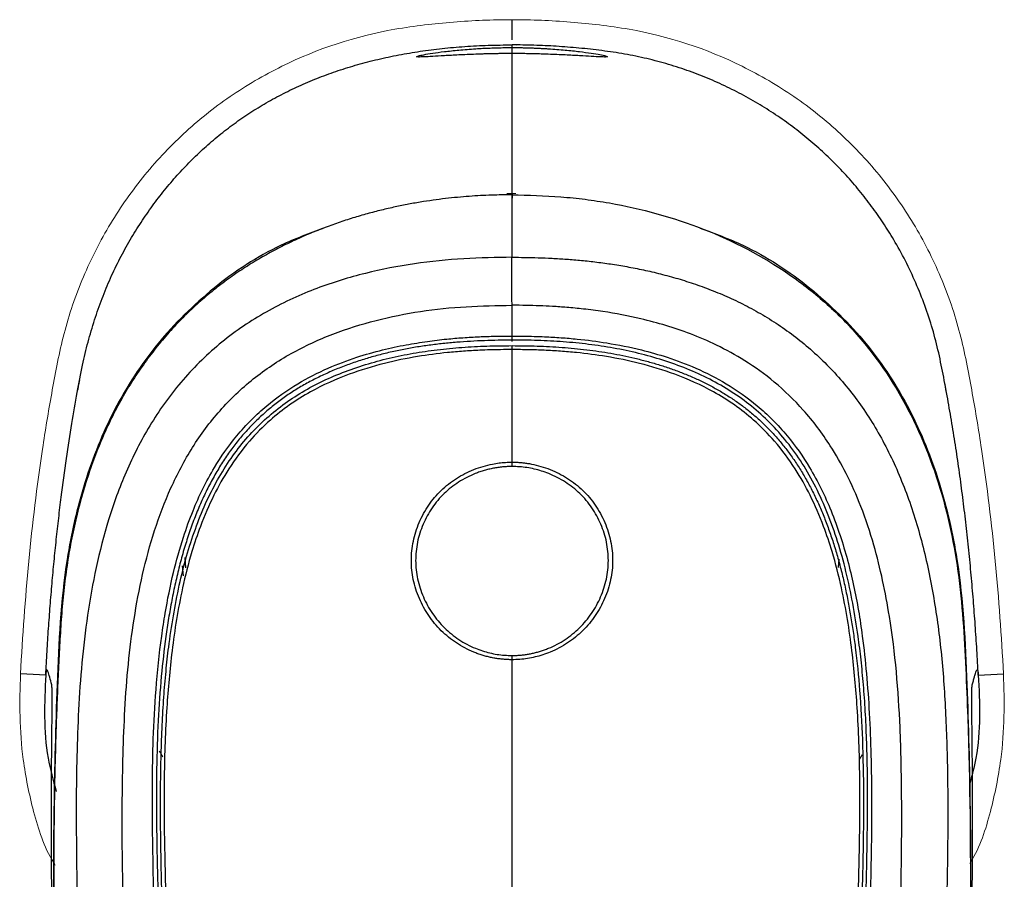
# Model space of a CAD drawing. Header units: millimetres. Extents: x -91 to 656, y -41 to 792.
# Tile 11 of 13: x 32 to 82, y 708 to 750. Entities that reach past the tile are written whole.
import ezdxf

# ---------------------------------------------------------------- set-up
doc = ezdxf.new("R2010")
doc.units = ezdxf.units.MM

msp = doc.modelspace()

# ---------------------------------------------------------------- linework, layer by layer
at = {"color": 7, "linetype": 'Continuous', "lineweight": 25}
for p, q in [((56.983, 749.369), (56.983, 750.369)), ((56.983, 748.563), (56.983, 748.98)), ((56.983, 734.394), (56.983, 734.595)), ((56.983, 734.32), (56.983, 734.393)), ((56.983, 728.087), (56.983, 728.298)), ((40.717, 723.036), (40.681, 723.55)), ((73.28, 723.468), (73.25, 723.051)), ((40.533, 723.139), (40.58, 722.642)), ((56.983, 718.453), (56.983, 718.663)), ((33.728, 717.688), (32.473, 717.754)), ((80.237, 717.688), (81.492, 717.754))]:
    msp.add_line(p, q, dxfattribs=at)
at = {"color": 144, "linetype": 'Continuous', "lineweight": 18}
for p, q in [((56.633, 749.097), (56.983, 749.113)), ((57.199, 749.103), (56.983, 749.113)), ((56.724, 741.706), (57.167, 741.702)), ((74.303, 713.465), (74.451, 713.702))]:
    msp.add_line(p, q, dxfattribs=at)
at = {"color": 8, "linetype": 'Continuous', "lineweight": 25}
msp.add_line((56.983, 741.709), (56.983, 741.469), dxfattribs=at)
at = {"color": 144, "linetype": 'Continuous', "lineweight": 18, "flags": 128}
msp.add_lwpolyline([(39.394, 713.9), (39.452, 713.804), (39.57, 713.612)], dxfattribs=at)
at = {"color": 144, "linetype": 'Continuous', "lineweight": 18}
for points, knots in [([(32.473, 717.754), (32.473, 717.754), (32.473, 717.754), (32.473, 717.754), (32.572, 719.623), (32.706, 721.493), (33.065, 725.23), (33.29, 727.098), (33.707, 729.883), (33.859, 730.809), (34.111, 732.197), (34.197, 732.651), (34.379, 733.581), (34.48, 734.06), (34.84, 735.492), (35.151, 736.439), (35.917, 738.296), (36.362, 739.185), (37.37, 740.889), (37.933, 741.704), (38.87, 742.871), (39.2, 743.252), (39.882, 743.984), (40.235, 744.336), (41.328, 745.35), (42.102, 745.969), (43.33, 746.812), (43.75, 747.079), (44.612, 747.584), (45.055, 747.823), (47.289, 748.926), (49.181, 749.545), (51.639, 749.979), (52.127, 750.048), (53.099, 750.165), (53.582, 750.212), (55.033, 750.327), (56.002, 750.369), (56.983, 750.369)], [0.02288778, 0.02288778, 0.02288778, 0.02288778, 0.02288784, 0.02288784, 0.02288784, 0.02845692, 0.02845692, 0.034026, 0.034026, 0.03681054, 0.03681054, 0.03820281, 0.03820281, 0.03959508, 0.03959508, 0.04237962, 0.04237962, 0.04516416, 0.04516416, 0.04794869, 0.04794869, 0.04934096, 0.04934096, 0.05073323, 0.05073323, 0.05351777, 0.05351777, 0.05491004, 0.05491004, 0.05630231, 0.05630231, 0.06187139, 0.06187139, 0.06326366, 0.06326366, 0.06465593, 0.06465593, 0.06744047, 0.06744047, 0.06744047, 0.06744047]), ([(81.492, 717.754), (81.393, 719.623), (81.26, 721.493), (80.901, 725.23), (80.676, 727.098), (80.258, 729.883), (80.106, 730.809), (79.854, 732.197), (79.769, 732.651), (79.587, 733.581), (79.485, 734.06), (79.125, 735.492), (78.814, 736.439), (78.049, 738.296), (77.604, 739.185), (76.595, 740.889), (76.032, 741.704), (75.095, 742.871), (74.766, 743.252), (74.083, 743.984), (73.73, 744.336), (72.637, 745.35), (71.863, 745.969), (70.636, 746.812), (70.215, 747.079), (69.353, 747.584), (68.911, 747.823), (66.676, 748.926), (64.784, 749.545), (62.326, 749.979), (61.838, 750.048), (60.866, 750.165), (60.383, 750.212), (58.932, 750.327), (57.963, 750.369), (56.983, 750.369)], [0.02288784, 0.02288784, 0.02288784, 0.02288784, 0.02845692, 0.02845692, 0.034026, 0.034026, 0.03681054, 0.03681054, 0.03820281, 0.03820281, 0.03959508, 0.03959508, 0.04237962, 0.04237962, 0.04516416, 0.04516416, 0.04794869, 0.04794869, 0.04934096, 0.04934096, 0.05073323, 0.05073323, 0.05351777, 0.05351777, 0.05491004, 0.05491004, 0.05630231, 0.05630231, 0.06187139, 0.06187139, 0.06326366, 0.06326366, 0.06465593, 0.06465593, 0.06744047, 0.06744047, 0.06744047, 0.06744047]), ([(35.337, 731.89), (35.348, 731.958), (35.375, 732.122), (35.409, 732.285), (35.429, 732.38)], [0, 0, 0, 0, 0.416341, 1, 1, 1, 1]), ([(78.627, 731.89), (78.617, 731.958), (78.591, 732.122), (78.556, 732.285), (78.536, 732.379)], [0, 0, 0, 0, 0.416325, 1, 1, 1, 1]), ([(32.473, 717.754), (32.453, 717.043), (32.411, 715.617), (32.58, 713.306), (33.085, 710.857), (33.656, 709.066), (34.176, 708.255), (34.206, 708.207)], [0, 0, 0, 0, 0.217225, 0.436064, 0.705566, 0.982813, 1, 1, 1, 1]), ([(81.492, 717.754), (81.513, 717.043), (81.554, 715.617), (81.386, 713.306), (80.878, 710.859), (80.325, 709.097), (79.826, 708.314), (79.815, 708.296)], [0, 0, 0, 0, 0.219568, 0.440767, 0.713172, 0.993404, 1, 1, 1, 1])]:
    msp.add_open_spline(points, degree=3, knots=knots, dxfattribs=at)
at = {"color": 7, "linetype": 'Continuous', "lineweight": 25}
for points, knots in [([(33.728, 717.688), (33.75, 718.077), (33.792, 718.85), (33.868, 720.001), (33.952, 721.135), (34.045, 722.253), (34.146, 723.354), (34.256, 724.439), (34.375, 725.508), (34.54, 726.858), (34.751, 728.432), (35.012, 730.173), (35.278, 731.726), (35.543, 733.081), (35.83, 734.288), (36.155, 735.393), (36.527, 736.458), (36.948, 737.48), (37.418, 738.46), (37.93, 739.386), (38.476, 740.26), (39.045, 741.084), (39.646, 741.868), (40.278, 742.612), (40.942, 743.316), (41.636, 743.979), (42.362, 744.603), (43.12, 745.186), (43.908, 745.728), (44.728, 746.231), (45.579, 746.693), (46.461, 747.115), (47.374, 747.497), (48.319, 747.838), (49.294, 748.139), (50.301, 748.4), (51.338, 748.62), (52.407, 748.801), (53.507, 748.941), (54.638, 749.04), (55.8, 749.102), (56.585, 749.11), (56.983, 749.113)], [0, 0, 0, 0, 0.026122, 0.051887, 0.077297, 0.102355, 0.127063, 0.151422, 0.175434, 0.199103, 0.242583, 0.281904, 0.317078, 0.348125, 0.374458, 0.400167, 0.425317, 0.449978, 0.474226, 0.498137, 0.520861, 0.543218, 0.565259, 0.58704, 0.608618, 0.630049, 0.651395, 0.672715, 0.694069, 0.715518, 0.737121, 0.758937, 0.781021, 0.803427, 0.826209, 0.849415, 0.873093, 0.897286, 0.922036, 0.947381, 0.973358, 1, 1, 1, 1]), ([(56.983, 748.681), (56.916, 748.681), (56.783, 748.68), (56.582, 748.679), (56.38, 748.676), (56.177, 748.673), (55.974, 748.669), (55.772, 748.664), (55.57, 748.659), (55.37, 748.652), (54.943, 748.637), (54.323, 748.61), (53.597, 748.571), (53.005, 748.536), (52.567, 748.512), (52.287, 748.505), (52.196, 748.52), (52.288, 748.561), (52.564, 748.623), (53.002, 748.698), (53.597, 748.779), (54.324, 748.858), (54.995, 748.911), (55.526, 748.942), (55.888, 748.958), (56.252, 748.97), (56.618, 748.978), (56.862, 748.979), (56.983, 748.98)], [0, 0, 0, 0, 0.013374, 0.026913, 0.040597, 0.054406, 0.068325, 0.082338, 0.096451, 0.110694, 0.125095, 0.188805, 0.250881, 0.312508, 0.375317, 0.437996, 0.499723, 0.561439, 0.623758, 0.686621, 0.748797, 0.811538, 0.875004, 0.900595, 0.925831, 0.950831, 0.975576, 1, 1, 1, 1]), ([(80.237, 717.688), (80.214, 718.104), (80.168, 718.936), (80.085, 720.182), (79.992, 721.428), (79.885, 722.671), (79.765, 723.912), (79.632, 725.152), (79.484, 726.389), (79.322, 727.624), (79.145, 728.857), (78.951, 730.086), (78.74, 731.312), (78.512, 732.535), (78.273, 733.753), (77.965, 734.949), (77.583, 736.115), (77.131, 737.247), (76.613, 738.344), (76.063, 739.341), (75.497, 740.245), (74.924, 741.064), (74.306, 741.858), (73.644, 742.623), (72.938, 743.356), (72.188, 744.057), (71.396, 744.72), (70.563, 745.345), (69.691, 745.928), (68.78, 746.468), (67.834, 746.963), (66.853, 747.41), (65.837, 747.807), (64.788, 748.15), (63.706, 748.438), (62.595, 748.666), (61.463, 748.834), (60.327, 748.958), (59.198, 749.046), (58.085, 749.102), (57.348, 749.11), (56.983, 749.113)], [0, 0, 0, 0, 0.027931, 0.055846, 0.083742, 0.111621, 0.139486, 0.167337, 0.195174, 0.223, 0.250816, 0.278622, 0.306417, 0.334213, 0.361988, 0.389577, 0.416954, 0.444162, 0.471235, 0.4982, 0.520403, 0.542724, 0.565173, 0.587761, 0.610499, 0.6334, 0.656475, 0.679727, 0.703159, 0.726785, 0.750621, 0.77469, 0.799025, 0.823663, 0.848642, 0.874001, 0.899663, 0.925292, 0.950586, 0.975543, 1, 1, 1, 1]), ([(56.983, 748.98), (57.049, 748.98), (57.183, 748.979), (57.384, 748.977), (57.586, 748.973), (57.789, 748.968), (57.991, 748.961), (58.193, 748.953), (58.395, 748.943), (58.596, 748.933), (59.022, 748.907), (59.641, 748.857), (60.366, 748.78), (60.957, 748.699), (61.395, 748.624), (61.676, 748.561), (61.77, 748.521), (61.68, 748.505), (61.403, 748.512), (60.966, 748.536), (60.371, 748.571), (59.643, 748.61), (58.973, 748.64), (58.44, 748.658), (58.078, 748.667), (57.713, 748.675), (57.347, 748.68), (57.104, 748.68), (56.983, 748.681)], [0, 0, 0, 0, 0.0134074, 0.0269545, 0.0406309, 0.0544275, 0.0683361, 0.0823501, 0.0964777, 0.1107464, 0.1251841, 0.188734, 0.2509677, 0.3125676, 0.3753282, 0.4380295, 0.4997472, 0.561544, 0.6239665, 0.6867982, 0.7488611, 0.8113126, 0.8749404, 0.9005386, 0.925801, 0.9508484, 0.9756204, 1, 1, 1, 1]), ([(56.983, 741.637), (56.815, 741.636), (56.474, 741.634), (55.951, 741.621), (55.407, 741.597), (54.844, 741.561), (54.261, 741.512), (53.658, 741.449), (53.037, 741.369), (52.397, 741.271), (51.74, 741.154), (51.066, 741.015), (50.376, 740.854), (49.671, 740.668), (48.952, 740.455), (48.221, 740.213), (47.479, 739.941), (46.728, 739.635), (45.97, 739.294), (45.208, 738.913), (44.445, 738.492), (43.684, 738.027), (42.928, 737.516), (42.181, 736.956), (41.449, 736.345), (40.735, 735.683), (40.042, 734.968), (39.376, 734.201), (38.741, 733.381), (38.14, 732.509), (37.578, 731.587), (37.058, 730.616), (36.583, 729.599), (36.154, 728.538), (35.771, 727.436), (35.436, 726.297), (35.148, 725.122), (34.907, 723.915), (34.716, 722.677), (34.574, 721.411), (34.476, 720.119), (34.402, 718.804), (34.339, 717.467), (34.281, 716.108), (34.233, 714.728), (34.194, 713.326), (34.164, 711.903), (34.144, 710.458), (34.133, 708.992), (34.132, 707.505), (34.14, 705.996), (34.156, 704.466), (34.182, 702.915), (34.216, 701.343), (34.259, 699.75), (34.31, 698.136), (34.371, 696.501), (34.44, 694.845), (34.517, 693.168), (34.602, 691.471), (34.696, 689.752), (34.797, 688.013), (34.906, 686.253), (35.023, 684.473), (35.148, 682.672), (35.281, 680.85), (35.422, 679.007), (35.578, 677.054), (35.749, 675.007), (35.933, 672.883), (36.122, 670.788), (36.315, 668.724), (36.51, 666.69), (36.708, 664.685), (36.908, 662.711), (37.109, 660.767), (37.311, 658.852), (37.513, 656.967), (37.715, 655.112), (37.917, 653.287), (38.119, 651.492), (38.319, 649.727), (38.519, 647.991), (38.717, 646.285), (38.913, 644.609), (39.108, 642.962), (39.301, 641.346), (39.491, 639.758), (39.68, 638.201), (39.865, 636.673), (40.049, 635.175), (40.229, 633.706), (40.406, 632.267), (40.58, 630.857), (40.753, 629.478), (40.917, 628.128), (41.075, 626.808), (41.235, 625.52), (41.402, 624.264), (41.582, 623.04), (41.778, 621.85), (41.993, 620.695), (42.23, 619.574), (42.493, 618.49), (42.785, 617.444), (43.11, 616.44), (43.477, 615.482), (43.888, 614.574), (44.344, 613.721), (44.861, 612.938), (45.461, 612.253), (46.15, 611.702), (46.892, 611.284), (47.649, 610.968), (48.404, 610.737), (49.142, 610.559), (49.859, 610.417), (50.55, 610.305), (51.216, 610.217), (51.854, 610.148), (52.464, 610.094), (53.045, 610.052), (53.598, 610.018), (54.122, 609.992), (54.616, 609.972), (55.082, 609.958), (55.519, 609.948), (55.926, 609.942), (56.304, 609.939), (56.653, 609.938), (56.876, 609.938), (56.983, 609.938)], [0, 0, 0, 0, 0.003209, 0.006552, 0.010027, 0.013636, 0.017376, 0.021249, 0.025254, 0.02939, 0.033658, 0.038057, 0.042589, 0.047252, 0.052049, 0.056978, 0.06204, 0.067233, 0.072558, 0.078016, 0.083608, 0.089333, 0.095191, 0.101183, 0.107312, 0.113579, 0.119984, 0.126529, 0.133212, 0.140036, 0.147002, 0.154108, 0.161356, 0.168745, 0.176274, 0.183943, 0.191751, 0.199698, 0.207783, 0.216005, 0.224365, 0.232862, 0.241493, 0.250259, 0.259159, 0.268194, 0.277362, 0.286665, 0.296102, 0.305673, 0.315378, 0.325217, 0.335189, 0.345296, 0.355537, 0.365911, 0.37642, 0.387062, 0.397838, 0.408747, 0.41979, 0.430967, 0.442277, 0.453721, 0.465299, 0.47701, 0.488854, 0.500832, 0.514685, 0.528346, 0.541817, 0.555095, 0.568183, 0.581079, 0.593784, 0.606298, 0.618621, 0.630753, 0.642695, 0.654445, 0.666004, 0.677373, 0.68855, 0.699537, 0.710334, 0.720939, 0.731354, 0.741579, 0.751613, 0.761456, 0.771109, 0.780572, 0.789844, 0.798926, 0.807818, 0.816515, 0.825012, 0.83331, 0.841411, 0.849317, 0.857026, 0.864542, 0.871864, 0.878993, 0.88593, 0.892675, 0.899229, 0.905593, 0.911768, 0.917755, 0.923554, 0.929165, 0.934586, 0.939817, 0.94486, 0.949714, 0.954379, 0.958855, 0.963143, 0.967244, 0.971157, 0.974883, 0.978422, 0.981773, 0.984938, 0.987915, 0.990706, 0.993309, 0.995726, 0.997956, 1, 1, 1, 1]), ([(56.983, 741.637), (57.799, 741.626), (59.019, 741.583), (60.23, 741.463), (61.035, 741.361), (61.437, 741.299), (63.436, 740.947), (65.008, 740.52), (68.027, 739.34), (70.195, 738.208), (72.1, 736.713), (73.299, 735.636), (73.863, 735.057), (75.425, 733.212), (76.295, 731.845), (77.712, 728.94), (78.255, 727.403), (78.844, 725.048), (79.004, 724.254), (79.26, 722.654), (79.354, 721.848), (79.493, 720.233), (79.541, 719.423), (79.621, 717.801), (79.654, 716.99), (79.939, 709.687), (79.86, 703.173), (79.356, 690.151), (78.931, 683.641), (77.342, 664.131), (75.865, 651.153), (73.901, 634.957), (73.491, 631.718), (72.709, 625.248), (72.354, 622.009), (71.378, 618.087), (71.157, 617.308), (70.627, 615.782), (70.32, 615.032), (69.76, 613.959), (69.558, 613.609), (69.101, 612.941), (68.72, 612.466), (68.27, 612.063), (67.953, 611.813), (67.787, 611.699), (67.273, 611.382), (66.909, 611.206), (66.157, 610.912), (65.769, 610.794), (64.99, 610.589), (63.811, 610.33), (62.609, 610.187), (61.003, 610.047), (60.2, 610.001), (58.592, 609.948), (57.787, 609.94), (56.983, 609.938)], [0, 0, 0, 0, 0.015625, 0.023438, 0.023438, 0.03125, 0.03125, 0.0625, 0.0625, 0.09375, 0.109375, 0.109375, 0.125, 0.125, 0.15625, 0.15625, 0.1875, 0.1875, 0.203125, 0.203125, 0.21875, 0.21875, 0.234375, 0.234375, 0.25, 0.25, 0.375, 0.375, 0.5, 0.5, 0.75, 0.75, 0.8125, 0.8125, 0.875, 0.875, 0.890625, 0.890625, 0.90625, 0.90625, 0.914062, 0.914062, 0.921875, 0.925781, 0.925781, 0.929688, 0.929688, 0.9375, 0.9375, 0.945312, 0.945312, 0.953125, 0.96875, 0.96875, 0.984375, 0.984375, 1, 1, 1, 1]), ([(47.594, 739.97), (46.874, 739.707), (44.908, 738.987), (42.047, 737.076), (39.21, 734.3), (37.055, 730.972), (35.584, 727.31), (34.538, 722.71), (34.276, 717.223), (34.11, 710.969), (34.113, 704.697), (34.254, 698.42), (34.724, 687.256), (35.952, 671.21), (38.17, 650.311), (39.882, 636.392), (40.737, 629.431)], [0, 0, 0, 0, 0.019671, 0.05373, 0.087689, 0.121724, 0.155648, 0.18962, 0.243609, 0.297613, 0.351625, 0.405655, 0.459701, 0.639776, 0.81986, 1, 1, 1, 1]), ([(66.372, 739.97), (67.091, 739.707), (69.057, 738.987), (71.918, 737.076), (74.755, 734.3), (76.91, 730.972), (78.381, 727.31), (79.427, 722.71), (79.689, 717.223), (79.856, 710.969), (79.852, 704.697), (79.712, 698.42), (79.242, 687.256), (78.011, 671.21), (75.963, 651.824), (74.441, 639.416), (73.773, 633.967)], [0, 0, 0, 0, 0.0204716, 0.0559171, 0.0912596, 0.1266799, 0.1619851, 0.1973404, 0.2535271, 0.3097297, 0.3659409, 0.4221707, 0.4784171, 0.665824, 0.8532396, 1, 1, 1, 1]), ([(56.983, 738.519), (56.202, 738.512), (55.393, 738.493), (53.757, 738.397), (52.932, 738.316), (51.295, 738.077), (50.48, 737.921), (48.859, 737.517), (48.057, 737.273), (46.45, 736.664), (45.648, 736.301), (44.098, 735.446), (43.35, 734.955), (41.947, 733.834), (40.962, 732.894), (40.113, 731.852), (39.58, 731.14), (39.331, 730.776), (38.629, 729.66), (38.222, 728.887), (37.515, 727.319), (37.217, 726.526), (36.452, 724.15), (36.11, 722.56), (35.739, 720.176), (35.64, 719.381), (35.483, 717.801), (35.427, 717.017), (35.298, 714.691), (35.264, 713.166), (35.234, 708.598), (35.318, 705.599), (35.483, 699.604), (35.588, 696.604), (35.987, 687.607), (36.36, 681.611), (37.764, 663.66), (39.045, 651.759), (40.659, 636.902), (40.98, 633.928), (41.415, 630.204), (41.502, 629.459), (41.677, 627.967), (41.944, 625.725), (42.26, 623.464), (42.59, 621.559), (42.66, 621.177), (42.804, 620.412), (43.03, 619.262), (43.314, 618.092), (43.673, 616.889), (43.806, 616.481), (44.097, 615.665), (44.339, 615.048), (44.665, 614.4), (44.905, 613.959), (45.032, 613.737), (45.277, 613.373), (45.369, 613.244), (45.581, 612.977), (45.7, 612.841), (45.951, 612.579), (46.084, 612.455), (46.351, 612.229), (46.758, 611.918), (47.172, 611.683), (47.579, 611.485), (47.714, 611.425), (47.976, 611.317), (48.357, 611.171), (48.71, 611.066), (49.17, 610.942), (49.395, 610.888), (50.059, 610.742), (50.489, 610.668), (51.339, 610.546), (51.757, 610.498), (52.58, 610.42), (52.985, 610.39), (53.794, 610.34), (55.007, 610.285), (56.205, 610.271), (56.983, 610.268)], [0, 0, 0, 0, 0.015625, 0.015625, 0.03125, 0.03125, 0.046875, 0.046875, 0.0625, 0.0625, 0.078125, 0.078125, 0.09375, 0.09375, 0.109375, 0.117187, 0.117187, 0.125, 0.125, 0.140625, 0.140625, 0.15625, 0.15625, 0.1875, 0.1875, 0.203125, 0.203125, 0.21875, 0.21875, 0.25, 0.25, 0.3125, 0.3125, 0.375, 0.375, 0.5, 0.5, 0.75, 0.75, 0.8125, 0.8125, 0.828125, 0.828125, 0.84375, 0.875, 0.875, 0.882813, 0.882813, 0.890625, 0.90625, 0.90625, 0.914063, 0.914063, 0.921875, 0.925781, 0.925781, 0.929688, 0.929688, 0.931641, 0.931641, 0.933594, 0.933594, 0.935547, 0.935547, 0.9375, 0.941406, 0.941406, 0.943359, 0.943359, 0.945312, 0.949219, 0.949219, 0.953125, 0.953125, 0.960937, 0.960937, 0.96875, 0.96875, 0.976562, 0.976562, 0.984375, 1, 1, 1, 1]), ([(56.983, 736.127), (56.982, 736.393), (56.982, 736.675), (56.981, 737.219), (56.98, 737.481), (56.98, 737.932), (56.98, 738.119), (56.981, 738.393), (56.982, 738.478), (56.983, 738.519)], [0, 0, 0, 0, 0.25, 0.25, 0.5, 0.5, 0.75, 0.75, 1, 1, 1, 1]), ([(56.983, 738.522), (57.196, 738.521), (57.633, 738.519), (58.3, 738.503), (58.993, 738.475), (59.711, 738.43), (60.453, 738.368), (61.22, 738.284), (62.01, 738.175), (62.821, 738.039), (63.653, 737.872), (64.504, 737.669), (65.371, 737.427), (66.253, 737.141), (67.144, 736.806), (68.042, 736.417), (68.94, 735.967), (69.831, 735.452), (70.71, 734.866), (71.567, 734.205), (72.395, 733.468), (73.186, 732.654), (73.933, 731.764), (74.627, 730.8), (75.267, 729.766), (75.848, 728.668), (76.368, 727.51), (76.828, 726.298), (77.23, 725.037), (77.575, 723.73), (77.867, 722.383), (78.109, 720.999), (78.306, 719.581), (78.456, 718.129), (78.564, 716.648), (78.638, 715.137), (78.71, 712.856), (78.726, 709.863), (78.658, 706.218), (78.573, 702.72), (78.473, 699.372), (78.357, 696.172), (78.228, 693.122), (78.088, 690.221), (77.939, 687.469), (77.786, 684.866), (77.629, 682.413), (77.472, 680.109), (77.316, 677.954), (76.981, 673.555), (76.431, 667.118), (75.636, 658.848), (74.862, 651.335), (74.139, 644.58), (73.673, 640.274), (73.443, 638.162), (73.424, 637.988), (73.404, 637.804), (73.383, 637.607), (73.36, 637.4), (73.336, 637.181), (73.311, 636.951), (73.285, 636.71), (73.257, 636.458), (73.229, 636.194), (73.199, 635.918), (73.167, 635.632), (73.134, 635.334), (73.1, 635.025), (73.065, 634.704), (73.028, 634.372), (72.99, 634.029), (72.951, 633.674), (72.91, 633.309), (72.867, 632.931), (72.823, 632.543), (72.778, 632.143), (72.731, 631.731), (72.682, 631.309), (72.632, 630.875), (72.58, 630.429), (72.526, 629.973), (72.471, 629.504), (72.414, 629.025), (72.356, 628.534), (72.296, 628.031), (72.235, 627.517), (72.171, 626.992), (72.105, 626.455), (72.036, 625.907), (71.963, 625.347), (71.887, 624.777), (71.806, 624.195), (71.72, 623.603), (71.628, 622.999), (71.529, 622.385), (71.423, 621.761), (71.308, 621.126), (71.184, 620.481), (71.05, 619.826), (70.904, 619.162), (70.744, 618.489), (70.567, 617.809), (70.369, 617.122), (70.146, 616.431), (69.893, 615.738), (69.606, 615.046), (69.279, 614.359), (68.901, 613.684), (68.454, 613.039), (67.906, 612.458), (67.267, 611.963), (66.555, 611.558), (65.789, 611.241), (64.985, 610.997), (64.156, 610.804), (63.308, 610.651), (62.443, 610.533), (61.563, 610.443), (60.671, 610.374), (59.766, 610.322), (58.848, 610.288), (57.919, 610.27), (57.296, 610.268), (56.983, 610.267)], [0, 0, 0, 0, 0.004222, 0.008617, 0.013183, 0.01792, 0.022827, 0.027905, 0.033154, 0.038572, 0.044159, 0.049918, 0.055848, 0.061949, 0.068219, 0.074659, 0.081272, 0.088055, 0.095007, 0.102132, 0.109432, 0.116907, 0.124556, 0.132382, 0.140388, 0.148575, 0.15694, 0.165485, 0.174211, 0.183117, 0.192204, 0.20147, 0.210913, 0.220534, 0.230332, 0.240305, 0.250454, 0.275477, 0.299525, 0.322597, 0.344693, 0.365812, 0.385952, 0.405112, 0.423292, 0.440491, 0.456708, 0.471943, 0.486195, 0.499463, 0.559263, 0.614084, 0.663921, 0.708762, 0.748598, 0.749674, 0.750826, 0.752053, 0.753355, 0.754732, 0.756184, 0.757711, 0.759313, 0.760991, 0.762743, 0.764571, 0.766474, 0.768453, 0.770506, 0.772635, 0.77484, 0.777119, 0.779474, 0.781905, 0.784411, 0.786993, 0.78965, 0.792382, 0.795191, 0.798075, 0.801034, 0.80407, 0.807181, 0.810369, 0.813633, 0.816973, 0.820389, 0.823882, 0.827452, 0.831097, 0.834819, 0.838618, 0.842493, 0.846444, 0.850472, 0.854576, 0.858757, 0.863014, 0.867347, 0.871757, 0.876243, 0.880805, 0.885443, 0.890156, 0.894945, 0.899809, 0.90475, 0.909766, 0.91486, 0.920031, 0.925268, 0.930576, 0.935956, 0.94141, 0.946939, 0.952539, 0.958212, 0.96396, 0.969781, 0.975676, 0.981646, 0.987689, 0.993807, 1, 1, 1, 1]), ([(56.983, 612.251), (56.213, 612.253), (55.44, 612.263), (53.896, 612.322), (53.126, 612.374), (51.591, 612.535), (50.827, 612.644), (49.686, 612.904), (49.306, 613.005), (48.752, 613.203), (48.57, 613.277), (48.213, 613.451), (48.039, 613.551), (47.711, 613.777), (47.557, 613.904), (47.277, 614.191), (47.151, 614.35), (46.924, 614.68), (46.822, 614.851), (46.627, 615.198), (46.353, 615.727), (46.126, 616.274), (45.854, 617.006), (45.733, 617.371), (45.401, 618.468), (45.223, 619.202), (44.913, 620.673), (44.778, 621.41), (44.402, 623.626), (44.103, 625.851), (43.848, 628.079), (43.68, 629.564), (43.596, 630.306), (43.176, 634.016), (42.861, 636.989), (41.278, 651.844), (40.018, 663.73), (38.634, 681.614), (38.265, 687.585), (37.873, 696.542), (37.769, 699.528), (37.607, 705.501), (37.526, 708.489), (37.56, 712.979), (37.596, 714.476), (37.721, 716.725), (37.776, 717.476), (37.926, 718.979), (38.02, 719.73), (38.373, 721.975), (38.695, 723.453), (39.392, 725.61), (39.661, 726.322), (40.289, 727.713), (40.646, 728.391), (41.457, 729.683), (41.913, 730.297), (42.929, 731.444), (43.485, 731.976), (44.675, 732.932), (45.31, 733.354), (46.645, 734.098), (47.342, 734.419), (48.759, 734.964), (49.476, 735.188), (50.934, 735.56), (51.674, 735.707), (53.173, 735.934), (53.933, 736.012), (55.458, 736.104), (56.223, 736.121), (56.983, 736.127)], [0, 0, 0, 0, 0.015625, 0.015625, 0.03125, 0.03125, 0.046875, 0.046875, 0.054688, 0.054688, 0.058594, 0.058594, 0.0625, 0.0625, 0.066406, 0.066406, 0.070313, 0.070313, 0.074219, 0.074219, 0.078125, 0.085938, 0.085938, 0.09375, 0.09375, 0.109375, 0.109375, 0.125, 0.125, 0.15625, 0.171875, 0.171875, 0.1875, 0.1875, 0.25, 0.25, 0.5, 0.5, 0.625, 0.625, 0.6875, 0.6875, 0.75, 0.75, 0.78125, 0.78125, 0.796875, 0.796875, 0.8125, 0.8125, 0.84375, 0.84375, 0.859375, 0.859375, 0.875, 0.875, 0.890625, 0.890625, 0.90625, 0.90625, 0.921875, 0.921875, 0.9375, 0.9375, 0.953125, 0.953125, 0.96875, 0.96875, 0.984375, 0.984375, 1, 1, 1, 1]), ([(56.983, 612.25), (57.188, 612.25), (57.574, 612.249), (58.346, 612.263), (59.248, 612.284), (60.404, 612.352), (61.525, 612.438), (62.724, 612.589), (63.894, 612.8), (65.044, 613.109), (65.853, 613.483), (66.325, 613.839), (66.601, 614.106), (66.86, 614.422), (67.09, 614.761), (67.286, 615.095), (67.469, 615.463), (67.699, 615.948), (67.992, 616.655), (68.39, 617.849), (68.856, 619.644), (69.325, 622.124), (69.745, 624.94), (70.069, 627.635), (70.359, 630.215), (70.662, 632.913), (71.016, 636.176), (71.508, 640.789), (72.168, 647.054), (73.023, 655.273), (73.973, 664.966), (74.866, 675.207), (75.533, 684.925), (75.927, 692.525), (76.15, 698.227), (76.274, 702.389), (76.364, 705.944), (76.418, 708.942), (76.42, 711.93), (76.35, 715.772), (76.048, 719.386), (75.484, 722.406), (75.031, 724.241), (74.436, 726.033), (73.7, 727.689), (72.775, 729.325), (71.599, 730.885), (70.142, 732.294), (68.664, 733.356), (67.247, 734.136), (65.527, 734.876), (63.627, 735.433), (61.829, 735.784), (60.592, 735.941), (59.755, 736.022), (59.024, 736.072), (58.355, 736.103), (57.679, 736.126), (57.223, 736.127), (56.983, 736.127)], [0, 0, 0, 0, 0.004242, 0.008, 0.015998, 0.022924, 0.031977, 0.039276, 0.047941, 0.056568, 0.063928, 0.066171, 0.068813, 0.071876, 0.074632, 0.077317, 0.079931, 0.083174, 0.088469, 0.095811, 0.109303, 0.126964, 0.148196, 0.168436, 0.183328, 0.202119, 0.224825, 0.25147, 0.298437, 0.355618, 0.423011, 0.500601, 0.568977, 0.625159, 0.658515, 0.687396, 0.711558, 0.732293, 0.749614, 0.773526, 0.812034, 0.824622, 0.837201, 0.851219, 0.863722, 0.874718, 0.890118, 0.904046, 0.91657, 0.927713, 0.937482, 0.955308, 0.968601, 0.975394, 0.98113, 0.986007, 0.990558, 0.995019, 1, 1, 1, 1]), ([(39.602, 693.822), (39.561, 694.682), (39.48, 696.403), (39.374, 698.985), (39.274, 701.567), (39.183, 704.149), (39.123, 706.413), (39.082, 708.428), (39.051, 710.266), (39.044, 712.313), (39.085, 714.571), (39.213, 717.037), (39.432, 719.128), (39.729, 721.075), (40.059, 722.731), (40.535, 724.436), (41.172, 726.203), (42.01, 727.928), (43.054, 729.416), (43.967, 730.417), (44.956, 731.326), (46.224, 732.221), (47.75, 732.996), (49.178, 733.532), (50.48, 733.904), (51.659, 734.156), (52.727, 734.329), (53.674, 734.443), (54.539, 734.517), (55.341, 734.562), (56.156, 734.591), (56.699, 734.594), (56.983, 734.595)], [0, 0, 0, 0, 0.049986, 0.099973, 0.14996, 0.199941, 0.249909, 0.281401, 0.316936, 0.356529, 0.400195, 0.447941, 0.499773, 0.522073, 0.562198, 0.597657, 0.624611, 0.671114, 0.708368, 0.729575, 0.749551, 0.786161, 0.819087, 0.848471, 0.874389, 0.897522, 0.918269, 0.937065, 0.952753, 0.968554, 0.983587, 1, 1, 1, 1]), ([(56.983, 734.595), (57.175, 734.594), (57.547, 734.593), (58.089, 734.581), (58.712, 734.557), (59.426, 734.517), (60.464, 734.428), (61.806, 734.253), (63.308, 733.954), (64.787, 733.532), (66.215, 732.996), (67.741, 732.221), (69.009, 731.326), (69.998, 730.417), (70.911, 729.417), (71.956, 727.928), (72.78, 726.23), (73.353, 724.66), (73.726, 723.415), (74.029, 722.159), (74.271, 720.897), (74.487, 719.433), (74.671, 717.729), (74.812, 715.746), (74.894, 713.65), (74.923, 711.442), (74.906, 709.123), (74.86, 707.273), (74.818, 705.479), (74.752, 703.327), (74.651, 700.513), (74.522, 697.195), (74.421, 695.044), (74.364, 693.822)], [0, 0, 0, 0, 0.0111633, 0.0215005, 0.0314464, 0.0472344, 0.0629352, 0.0918121, 0.1256031, 0.1515099, 0.1808897, 0.2138194, 0.2504398, 0.270401, 0.2916212, 0.3288663, 0.37538, 0.4006466, 0.4257573, 0.4507233, 0.4755547, 0.500246, 0.5365427, 0.5749772, 0.6155493, 0.6582555, 0.7031012, 0.7500932, 0.7656112, 0.8072616, 0.8750426, 0.9289938, 1, 1, 1, 1]), ([(56.983, 734.393), (56.753, 734.391), (56.293, 734.386), (55.603, 734.365), (54.914, 734.331), (54.226, 734.284), (53.54, 734.22), (52.857, 734.139), (52.177, 734.038), (51.501, 733.917), (50.83, 733.772), (50.164, 733.602), (49.504, 733.407), (48.852, 733.187), (48.211, 732.94), (47.584, 732.666), (46.975, 732.365), (46.386, 732.036), (45.82, 731.679), (45.277, 731.288), (44.754, 730.862), (44.252, 730.401), (43.772, 729.907), (43.319, 729.381), (42.892, 728.82), (42.491, 728.223), (42.114, 727.59), (41.762, 726.921), (41.435, 726.22), (41.136, 725.488), (40.863, 724.728), (40.615, 723.939), (40.391, 723.122), (40.19, 722.277), (40.012, 721.406), (39.854, 720.516), (39.664, 719.256), (39.472, 717.559), (39.321, 715.354), (39.248, 712.928), (39.249, 710.277), (39.308, 707.398), (39.397, 704.295), (39.511, 700.984), (39.644, 697.476), (39.755, 695.076), (39.812, 693.844)], [0, 0, 0, 0, 0.013404, 0.026816, 0.040227, 0.05363, 0.06702, 0.080392, 0.093747, 0.107084, 0.120408, 0.133765, 0.147151, 0.160537, 0.173895, 0.187197, 0.200417, 0.213533, 0.226525, 0.239447, 0.252549, 0.26582, 0.279213, 0.292695, 0.30636, 0.32031, 0.334635, 0.349378, 0.364419, 0.379778, 0.395484, 0.411567, 0.428048, 0.444947, 0.462276, 0.479906, 0.497747, 0.536645, 0.579598, 0.626784, 0.678355, 0.734409, 0.79498, 0.859649, 0.927957, 1, 1, 1, 1]), ([(40.011, 693.773), (39.974, 694.567), (39.901, 696.128), (39.805, 698.429), (39.72, 700.648), (39.647, 702.786), (39.582, 704.84), (39.523, 706.804), (39.478, 708.67), (39.454, 710.438), (39.454, 712.109), (39.481, 713.686), (39.533, 715.168), (39.613, 716.553), (39.72, 717.845), (39.871, 719.198), (40.081, 720.631), (40.374, 722.147), (40.734, 723.594), (41.169, 724.956), (41.68, 726.232), (42.274, 727.412), (42.943, 728.489), (43.693, 729.459), (44.52, 730.321), (45.42, 731.084), (46.393, 731.744), (47.43, 732.31), (48.53, 732.789), (49.676, 733.183), (50.853, 733.501), (52.049, 733.744), (53.261, 733.92), (54.489, 734.036), (55.731, 734.103), (56.564, 734.111), (56.983, 734.114)], [0, 0, 0, 0, 0.046734, 0.09186, 0.135371, 0.177265, 0.217626, 0.256177, 0.29274, 0.327359, 0.360079, 0.39098, 0.420044, 0.447202, 0.472552, 0.496169, 0.527219, 0.557636, 0.586823, 0.614797, 0.641568, 0.667484, 0.692302, 0.715943, 0.739331, 0.762343, 0.785115, 0.80822, 0.831629, 0.855448, 0.879288, 0.903103, 0.927022, 0.951132, 0.975456, 1, 1, 1, 1]), ([(74.153, 693.844), (74.188, 694.591), (74.257, 696.062), (74.349, 698.235), (74.43, 700.34), (74.502, 702.377), (74.568, 704.344), (74.624, 706.235), (74.671, 708.046), (74.704, 709.773), (74.718, 711.418), (74.708, 712.98), (74.672, 714.461), (74.608, 715.861), (74.516, 717.182), (74.397, 718.424), (74.229, 719.779), (73.992, 721.251), (73.658, 722.834), (73.244, 724.334), (72.746, 725.739), (72.159, 727.044), (71.484, 728.237), (70.722, 729.314), (69.869, 730.269), (68.939, 731.111), (67.929, 731.839), (66.847, 732.455), (65.703, 732.975), (64.513, 733.403), (63.294, 733.744), (62.054, 734.003), (60.801, 734.19), (59.537, 734.313), (58.263, 734.383), (57.41, 734.39), (56.983, 734.394)], [0, 0, 0, 0, 0.043697, 0.086046, 0.127047, 0.166742, 0.205106, 0.241986, 0.27726, 0.310894, 0.342907, 0.373315, 0.402139, 0.429412, 0.455169, 0.479449, 0.502292, 0.534899, 0.566484, 0.596704, 0.62565, 0.65347, 0.680121, 0.705561, 0.730317, 0.7547, 0.778635, 0.802802, 0.827236, 0.851833, 0.876464, 0.901038, 0.925625, 0.950291, 0.975077, 1, 1, 1, 1]), ([(56.983, 733.917), (56.983, 733.965), (56.983, 734.021), (56.983, 734.098), (56.983, 734.116), (56.983, 734.114)], [0, 0, 0, 0, 0.5, 0.5, 1, 1, 1, 1]), ([(56.983, 734.114), (57.192, 734.113), (57.611, 734.112), (58.237, 734.096), (58.859, 734.069), (59.479, 734.03), (60.094, 733.978), (60.706, 733.912), (61.313, 733.832), (61.916, 733.735), (62.515, 733.622), (63.11, 733.491), (63.7, 733.342), (64.287, 733.173), (64.867, 732.984), (65.436, 732.776), (65.991, 732.547), (66.533, 732.296), (67.059, 732.024), (67.569, 731.729), (68.06, 731.413), (68.534, 731.073), (68.99, 730.706), (69.431, 730.313), (69.855, 729.894), (70.258, 729.451), (70.64, 728.985), (71.001, 728.492), (71.345, 727.97), (71.672, 727.417), (71.98, 726.839), (72.267, 726.237), (72.534, 725.613), (72.779, 724.967), (73.007, 724.297), (73.215, 723.606), (73.406, 722.893), (73.579, 722.159), (73.734, 721.406), (73.874, 720.638), (73.998, 719.859), (74.167, 718.619), (74.345, 716.823), (74.474, 714.375), (74.523, 711.636), (74.493, 708.602), (74.398, 705.277), (74.283, 701.672), (74.14, 697.805), (74.017, 695.145), (73.954, 693.773)], [0, 0, 0, 0, 0.0122984, 0.0245423, 0.0367311, 0.0488649, 0.0609449, 0.0729734, 0.0849527, 0.0968923, 0.1088055, 0.1207074, 0.1326152, 0.1445488, 0.1565458, 0.1683695, 0.1801099, 0.1917818, 0.2033766, 0.2148906, 0.2263397, 0.2376682, 0.2491127, 0.2606862, 0.2723544, 0.2840805, 0.2958331, 0.3077277, 0.319977, 0.3325512, 0.3454017, 0.358472, 0.3716939, 0.3852461, 0.399085, 0.4132224, 0.4276657, 0.4424111, 0.4575114, 0.4728289, 0.4882794, 0.5038791, 0.5463309, 0.5942675, 0.6479456, 0.7072735, 0.7725562, 0.8434839, 0.9192727, 1, 1, 1, 1]), ([(56.983, 733.917), (56.794, 733.917), (56.428, 733.916), (55.891, 733.904), (55.273, 733.88), (54.568, 733.841), (53.533, 733.752), (52.214, 733.578), (50.567, 733.243), (48.76, 732.694), (46.805, 731.818), (45.13, 730.657), (43.807, 729.311), (42.869, 728.043), (42.062, 726.612), (41.466, 725.223), (40.951, 723.674), (40.424, 721.611), (40.011, 719.008), (39.725, 715.863), (39.584, 711.673), (39.694, 707.231), (39.822, 703.044), (39.93, 700.002), (40.047, 697.01), (40.144, 694.916), (40.198, 693.769)], [0, 0, 0, 0, 0.011154, 0.021607, 0.031676, 0.047677, 0.063298, 0.092974, 0.1262, 0.162379, 0.204279, 0.252307, 0.281657, 0.315506, 0.345159, 0.37857, 0.404696, 0.441594, 0.504317, 0.560228, 0.628251, 0.752079, 0.822887, 0.876005, 0.932113, 1, 1, 1, 1]), ([(73.768, 693.769), (73.805, 694.556), (73.875, 696.04), (73.962, 698.135), (74.045, 700.28), (74.122, 702.462), (74.19, 704.556), (74.255, 706.777), (74.326, 709.394), (74.348, 712.638), (74.24, 715.863), (73.955, 719.008), (73.542, 721.611), (73.015, 723.674), (72.499, 725.223), (71.903, 726.612), (71.096, 728.043), (70.158, 729.31), (68.835, 730.657), (67.161, 731.818), (65.205, 732.694), (63.398, 733.243), (61.752, 733.578), (60.432, 733.752), (59.398, 733.841), (58.605, 733.885), (57.798, 733.913), (57.261, 733.916), (56.983, 733.917)], [0, 0, 0, 0, 0.046564, 0.087897, 0.123994, 0.173572, 0.216981, 0.24792, 0.305014, 0.371753, 0.439773, 0.495686, 0.558409, 0.595303, 0.621433, 0.654841, 0.684496, 0.718342, 0.747695, 0.79572, 0.837619, 0.873802, 0.907023, 0.936702, 0.95232, 0.968324, 0.983551, 1, 1, 1, 1]), ([(56.983, 718.453), (56.91, 718.454), (56.766, 718.456), (56.551, 718.471), (56.336, 718.494), (56.123, 718.526), (55.91, 718.568), (55.7, 718.62), (55.491, 718.68), (55.283, 718.75), (54.842, 718.921), (54.197, 719.26), (53.434, 719.88), (52.804, 720.634), (52.331, 721.503), (52.033, 722.435), (51.931, 723.406), (52.031, 724.37), (52.328, 725.311), (52.797, 726.171), (53.429, 726.92), (54.066, 727.418), (54.63, 727.742), (55.075, 727.944), (55.538, 728.104), (55.96, 728.207), (56.335, 728.268), (56.658, 728.3), (56.874, 728.304), (56.983, 728.306)], [0, 0, 0, 0, 0.0138828, 0.0277299, 0.0415603, 0.0553929, 0.0692471, 0.0831418, 0.0970961, 0.1111288, 0.1252584, 0.1879842, 0.2503179, 0.3132985, 0.3758181, 0.4397806, 0.500365, 0.5626316, 0.6250622, 0.6891311, 0.7499436, 0.8123251, 0.8435217, 0.8749389, 0.9061802, 0.9375709, 0.9584517, 0.9791912, 1, 1, 1, 1]), ([(56.983, 728.306), (57.048, 728.306), (57.177, 728.304), (57.372, 728.293), (57.565, 728.274), (57.758, 728.247), (58.047, 728.196), (58.428, 728.104), (58.89, 727.944), (59.335, 727.742), (59.9, 727.418), (60.536, 726.92), (61.168, 726.172), (61.638, 725.311), (61.935, 724.37), (62.034, 723.406), (61.932, 722.435), (61.634, 721.503), (61.161, 720.634), (60.531, 719.88), (59.768, 719.26), (59.071, 718.893), (58.519, 718.691), (58.141, 718.584), (57.758, 718.509), (57.372, 718.462), (57.112, 718.456), (56.983, 718.453)], [0, 0, 0, 0, 0.012506, 0.024957, 0.037399, 0.049877, 0.062437, 0.093824, 0.12507, 0.156484, 0.187685, 0.250067, 0.310877, 0.37495, 0.437382, 0.499649, 0.560231, 0.624198, 0.686715, 0.7497, 0.812031, 0.874762, 0.900119, 0.925211, 0.950148, 0.97504, 1, 1, 1, 1]), ([(56.983, 728.087), (56.904, 728.086), (56.748, 728.084), (56.514, 728.067), (56.283, 728.04), (56.053, 728.001), (55.825, 727.952), (55.599, 727.891), (55.375, 727.819), (54.935, 727.656), (54.308, 727.337), (53.576, 726.758), (52.971, 726.044), (52.523, 725.218), (52.238, 724.323), (52.147, 723.394), (52.246, 722.466), (52.535, 721.574), (52.986, 720.747), (53.59, 720.026), (54.318, 719.434), (54.985, 719.084), (55.512, 718.89), (55.873, 718.788), (56.238, 718.716), (56.609, 718.671), (56.858, 718.666), (56.983, 718.663)], [0, 0, 0, 0, 0.0157693, 0.0314377, 0.0470446, 0.0626295, 0.0782321, 0.0938918, 0.1096474, 0.1255368, 0.1881335, 0.2500971, 0.3119667, 0.3749817, 0.4377706, 0.4996901, 0.5614081, 0.6242461, 0.6872181, 0.7497449, 0.8122147, 0.8747768, 0.9000885, 0.9251065, 0.9499898, 0.9749003, 1, 1, 1, 1]), ([(56.983, 718.663), (57.052, 718.664), (57.191, 718.666), (57.398, 718.68), (57.604, 718.702), (57.808, 718.733), (58.011, 718.773), (58.212, 718.822), (58.411, 718.88), (58.609, 718.947), (59.03, 719.11), (59.647, 719.434), (60.375, 720.026), (60.98, 720.747), (61.431, 721.574), (61.719, 722.466), (61.819, 723.394), (61.727, 724.323), (61.442, 725.218), (60.994, 726.044), (60.389, 726.758), (59.657, 727.337), (58.988, 727.677), (58.458, 727.866), (58.096, 727.965), (57.729, 728.036), (57.358, 728.079), (57.108, 728.085), (56.983, 728.087)], [0, 0, 0, 0, 0.0139774, 0.027875, 0.0417202, 0.0555407, 0.0693646, 0.0832196, 0.0971332, 0.1111326, 0.1252444, 0.1877957, 0.2502759, 0.3127917, 0.3757742, 0.4386012, 0.5003299, 0.5622383, 0.6250377, 0.6880418, 0.7499219, 0.8118746, 0.8744818, 0.8998313, 0.9248979, 0.9498402, 0.9748203, 1, 1, 1, 1]), ([(34.03, 717.208), (33.994, 717.333), (33.96, 717.462), (33.897, 717.693), (33.868, 717.796), (33.817, 717.934), (33.796, 717.968), (33.758, 717.924), (33.742, 717.843), (33.728, 717.687)], [0, 0, 0, 0, 0.25, 0.25, 0.5, 0.5, 0.75, 0.75, 1, 1, 1, 1]), ([(79.935, 717.208), (79.954, 717.275), (79.992, 717.41), (80.034, 717.565), (80.066, 717.682), (80.096, 717.789), (80.131, 717.893), (80.164, 717.957), (80.188, 717.955), (80.205, 717.913), (80.217, 717.86), (80.227, 717.788), (80.234, 717.721), (80.237, 717.688)], [0, 0, 0, 0, 0.123781, 0.2476144, 0.3038757, 0.378838, 0.5050894, 0.6274013, 0.7512276, 0.8146408, 0.8755075, 0.9387115, 1, 1, 1, 1]), ([(33.728, 717.687), (33.668, 716.295), (33.584, 714.327), (34.099, 712.438), (34.25, 711.886)], [0, 0, 0, 0, 0.7072023, 1, 1, 1, 1]), ([(80.237, 717.687), (80.303, 716.294), (80.391, 714.442), (79.915, 712.665), (79.797, 712.225)], [0, 0, 0, 0, 0.752084, 1, 1, 1, 1]), ([(35.172, 681.431), (35.079, 682.701), (34.991, 683.978), (34.822, 686.539), (34.743, 687.823), (34.521, 691.662), (34.394, 694.207), (34.198, 699.103), (34.127, 701.451), (34.06, 704.659), (34.045, 705.676), (34.023, 707.578), (34.017, 708.464), (34.011, 710.087), (34.012, 710.826), (34.016, 712.155), (34.02, 712.745), (34.029, 713.787), (34.033, 714.24), (34.041, 715.026), (34.045, 715.358), (34.052, 716.207), (34.053, 716.577), (34.049, 716.939), (34.046, 717.028), (34.039, 717.153), (34.035, 717.191), (34.03, 717.208)], [0, 0, 0, 0, 0.0625, 0.0625, 0.125, 0.125, 0.25, 0.25, 0.375, 0.375, 0.4375, 0.4375, 0.5, 0.5, 0.5625, 0.5625, 0.625, 0.625, 0.6875, 0.6875, 0.75, 0.75, 0.875, 0.875, 0.9375, 0.9375, 1, 1, 1, 1]), ([(78.794, 681.431), (78.816, 681.744), (78.861, 682.366), (78.926, 683.291), (78.989, 684.201), (79.048, 685.096), (79.106, 685.976), (79.161, 686.842), (79.213, 687.694), (79.263, 688.531), (79.311, 689.354), (79.357, 690.162), (79.4, 690.956), (79.442, 691.735), (79.481, 692.501), (79.518, 693.252), (79.553, 693.988), (79.587, 694.711), (79.659, 696.34), (79.754, 698.779), (79.85, 701.972), (79.912, 704.934), (79.949, 707.947), (79.957, 710.799), (79.943, 713.305), (79.927, 714.696), (79.92, 715.441), (79.917, 715.787), (79.914, 716.097), (79.913, 716.369), (79.913, 716.604), (79.915, 716.801), (79.917, 716.961), (79.922, 717.083), (79.927, 717.169), (79.932, 717.195), (79.935, 717.208)], [0, 0, 0, 0, 0.016494, 0.032754, 0.048783, 0.064583, 0.080157, 0.095508, 0.110638, 0.125552, 0.140252, 0.15474, 0.169021, 0.183097, 0.196971, 0.210648, 0.22413, 0.237422, 0.250526, 0.314542, 0.375104, 0.438683, 0.500181, 0.581521, 0.664107, 0.750273, 0.772897, 0.795962, 0.819501, 0.843544, 0.868123, 0.893265, 0.918998, 0.945349, 0.972342, 1, 1, 1, 1])]:
    msp.add_open_spline(points, degree=3, knots=knots, dxfattribs=at)
for points in [[(56.983, 748.98), (56.983, 749.025), (56.983, 749.069), (56.983, 749.113)], [(56.983, 741.709), (56.983, 744.896), (56.983, 747.149), (56.983, 748.681)], [(56.983, 738.522), (56.983, 740.07), (56.983, 741.109), (56.983, 741.637)], [(56.983, 734.595), (56.983, 735.106), (56.983, 735.617), (56.983, 736.127)], [(56.983, 728.298), (56.983, 730.172), (56.983, 732.045), (56.983, 733.917)], [(56.983, 681.128), (56.983, 693.571), (56.983, 706.014), (56.983, 718.453)]]:
    msp.add_open_spline(points, degree=3, dxfattribs=at)

doc.saveas('drawing.dxf')
